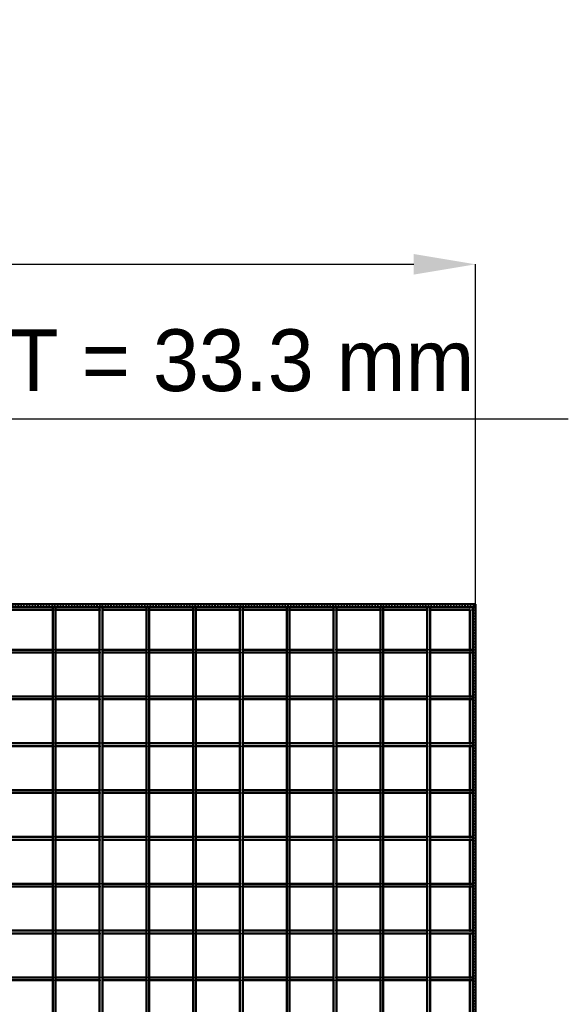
# Model space of a CAD drawing. Header units: millimetres. Extents: x -930 to 616, y -500 to 916.
# Tile 11 of 11: x 225 to 616, y 215 to 916. Entities that reach past the tile are written whole.
import ezdxf

# ---------------------------------------------------------------- set-up
doc = ezdxf.new("R2010")
doc.units = ezdxf.units.MM
doc.linetypes.add('Dashed', pattern=[2, 1, -1])
for name, color, linetype, lineweight in [('2d ConnectionPoints', 7, 'Continuous', 50), ('AM_0', 7, 'Continuous', 50), ('AM_5', 3, 'Continuous', 25), ('AM_9', 6, 'Dashed', 25)]:
    doc.layers.add(name, color=color, linetype=linetype, lineweight=lineweight)
doc.dimstyles.new('ISO-25', dxfattribs={"dimtxt": 2.5, "dimasz": 2.5, "dimexe": 1.25, "dimexo": 0.625, "dimtad": 1, "dimtxsty": 'Standard', "dimcen": 2.5, "dimadec": 0, "dimazin": 0, "dimtfac": 1, "dimtmove": 0, "dimatfit": 3, "dimfxl": 1, "dimarcsym": 0})

# ---------------------------------------------------------------- blocks, each defined once
blk = doc.blocks.new('1_LP230332P350110001100VERTICAL1_0_in_LPP23033211110010003500_4')
at = {"layer": 'AM_0'}
for p, q in [((548, 498), (548, -498)), ((548, 498), (550, 498)), ((550, 498), (550, -498)), ((546.05, 496.05), (546.05, 467.62)), ((546.05, 465.62), (546.05, 434.29)), ((546.05, 432.29), (546.05, 400.96)), ((546.05, 398.96), (546.05, 367.63)), ((546.05, 365.63), (546.05, 334.3)), ((546.05, 332.3), (546.05, 300.97)), ((546.05, 298.97), (546.05, 267.64)), ((546.05, 265.64), (546.05, 234.31)), ((546.05, 232.31), (546.05, 200.98))]:
    blk.add_line(p, q, dxfattribs=at)
at = {"layer": 'AM_9'}
for p, q in [((546.05, 498), (546.05, 496.05)), ((548.55, 498), (548.55, -498)), ((548.99, 498), (548.99, -498)), ((546.05, 467.62), (546.05, 465.62)), ((546.05, 434.29), (546.05, 432.29)), ((546.05, 400.96), (546.05, 398.96)), ((546.05, 367.63), (546.05, 365.63)), ((546.05, 334.3), (546.05, 332.3)), ((546.05, 300.97), (546.05, 298.97)), ((546.05, 267.64), (546.05, 265.64)), ((546.05, 234.31), (546.05, 232.31))]:
    blk.add_line(p, q, dxfattribs=at)
blk = doc.blocks.new('26_y0o378ufab1s3rrgnw9orla6f________0_in_LPP23033211110010003500_4')
at = {"layer": 'AM_0'}
for p, q in [((248.975, -498), (248.975, 498)), ((250.975, 498), (248.975, 498)), ((250.975, -498), (250.975, 498))]:
    blk.add_line(p, q, dxfattribs=at)
blk = doc.blocks.new('27_jghkv04rxzmjjoklwizpfxuqr________0_in_LPP23033211110010003500_4')
at = {"layer": 'AM_0'}
for p, q in [((282.305, -498), (282.305, 498)), ((284.305, 498), (282.305, 498)), ((284.305, -498), (284.305, 498))]:
    blk.add_line(p, q, dxfattribs=at)
blk = doc.blocks.new('28_j0iasctxbne42f7hqwylqgilf________0_in_LPP23033211110010003500_4')
at = {"layer": 'AM_0'}
for p, q in [((315.635, -498), (315.635, 498)), ((317.635, 498), (315.635, 498)), ((317.635, -498), (317.635, 498))]:
    blk.add_line(p, q, dxfattribs=at)
blk = doc.blocks.new('29_5bkk8huk6yylvao3385odl8cu________0_in_LPP23033211110010003500_4')
at = {"layer": 'AM_0'}
for p, q in [((348.965, -498), (348.965, 498)), ((350.965, 498), (348.965, 498)), ((350.965, -498), (350.965, 498))]:
    blk.add_line(p, q, dxfattribs=at)
blk = doc.blocks.new('30_ns3lyelwyuv1yg4oxtxit8u5i________0_in_LPP23033211110010003500_4')
at = {"layer": 'AM_0'}
for p, q in [((382.295, -498), (382.295, 498)), ((384.295, 498), (382.295, 498)), ((384.295, -498), (384.295, 498))]:
    blk.add_line(p, q, dxfattribs=at)
blk = doc.blocks.new('31_6kdckzms1p2gqaw821o6m3obm________0_in_LPP23033211110010003500_4')
at = {"layer": 'AM_0'}
for p, q in [((415.625, -498), (415.625, 498)), ((417.625, 498), (415.625, 498)), ((417.625, -498), (417.625, 498))]:
    blk.add_line(p, q, dxfattribs=at)
blk = doc.blocks.new('32_wzlyaiacece7f48en5cqc0twc________0_in_LPP23033211110010003500_4')
at = {"layer": 'AM_0'}
for p, q in [((448.955, -498), (448.955, 498)), ((450.955, 498), (448.955, 498)), ((450.955, -498), (450.955, 498))]:
    blk.add_line(p, q, dxfattribs=at)
blk = doc.blocks.new('33_irkn17x2cipla3u9uinciw0tk________0_in_LPP23033211110010003500_4')
at = {"layer": 'AM_0'}
for p, q in [((482.285, -498), (482.285, 498)), ((484.285, 498), (482.285, 498)), ((484.285, -498), (484.285, 498))]:
    blk.add_line(p, q, dxfattribs=at)
blk = doc.blocks.new('34_8272gbj2ph7fwmhgq8ropgcpn________0_in_LPP23033211110010003500_4')
at = {"layer": 'AM_0'}
for p, q in [((515.615, -498), (515.615, 498)), ((517.615, 498), (515.615, 498)), ((517.615, -498), (517.615, 498))]:
    blk.add_line(p, q, dxfattribs=at)
blk = doc.blocks.new('35_zrifjka552p04a4k06icrtecb________0_in_LPP23033211110010003500_4')
at = {"layer": 'AM_0'}
for p, q in [((-550, 500), (550, 500)), ((-550, 498), (550, 498)), ((550, 498), (550, 500)), ((217.645, 496.05), (248.975, 496.05)), ((250.975, 496.05), (282.305, 496.05)), ((284.305, 496.05), (315.635, 496.05)), ((317.635, 496.05), (348.965, 496.05)), ((350.965, 496.05), (382.295, 496.05)), ((384.295, 496.05), (415.625, 496.05)), ((417.625, 496.05), (448.955, 496.05)), ((450.955, 496.05), (482.285, 496.05)), ((484.285, 496.05), (515.615, 496.05)), ((517.615, 496.05), (546.05, 496.05))]:
    blk.add_line(p, q, dxfattribs=at)
at = {"layer": 'AM_9'}
for p, q in [((-550, 498.922), (550, 498.922)), ((-550, 498.4), (550, 498.4)), ((248.975, 496.05), (250.975, 496.05)), ((282.305, 496.05), (284.305, 496.05)), ((315.635, 496.05), (317.635, 496.05)), ((348.965, 496.05), (350.965, 496.05)), ((382.295, 496.05), (384.295, 496.05)), ((415.625, 496.05), (417.625, 496.05)), ((448.955, 496.05), (450.955, 496.05)), ((482.285, 496.05), (484.285, 496.05)), ((515.615, 496.05), (517.615, 496.05)), ((546.05, 496.05), (550, 496.05))]:
    blk.add_line(p, q, dxfattribs=at)
blk = doc.blocks.new('57_26ad0fw3meveo17p8nxwwd80b________0_in_LPP23033211110010003500_4')
at = {"layer": 'AM_0'}
for p, q in [((248.975, 234.31), (217.645, 234.31)), ((248.975, 232.31), (217.645, 232.31)), ((248.975, 234.31), (248.975, 232.31)), ((250.975, 232.31), (250.975, 234.31)), ((282.305, 234.31), (250.975, 234.31)), ((282.305, 232.31), (250.975, 232.31)), ((282.305, 234.31), (282.305, 232.31)), ((284.305, 232.31), (284.305, 234.31)), ((315.635, 234.31), (284.305, 234.31)), ((315.635, 232.31), (284.305, 232.31)), ((315.635, 234.31), (315.635, 232.31)), ((317.635, 232.31), (317.635, 234.31)), ((348.965, 234.31), (317.635, 234.31)), ((348.965, 232.31), (317.635, 232.31)), ((348.965, 234.31), (348.965, 232.31)), ((350.965, 232.31), (350.965, 234.31)), ((382.295, 234.31), (350.965, 234.31)), ((382.295, 232.31), (350.965, 232.31)), ((382.295, 234.31), (382.295, 232.31)), ((384.295, 232.31), (384.295, 234.31)), ((415.625, 234.31), (384.295, 234.31)), ((415.625, 232.31), (384.295, 232.31)), ((415.625, 234.31), (415.625, 232.31)), ((448.955, 234.31), (417.625, 234.31)), ((417.625, 232.31), (417.625, 234.31)), ((448.955, 232.31), (417.625, 232.31)), ((448.955, 234.31), (448.955, 232.31)), ((450.955, 232.31), (450.955, 234.31)), ((482.285, 234.31), (450.955, 234.31)), ((482.285, 232.31), (450.955, 232.31)), ((482.285, 234.31), (482.285, 232.31)), ((484.285, 232.31), (484.285, 234.31)), ((515.615, 234.31), (484.285, 234.31)), ((515.615, 232.31), (484.285, 232.31)), ((515.615, 234.31), (515.615, 232.31)), ((517.615, 232.31), (517.615, 234.31)), ((548, 234.31), (517.615, 234.31)), ((548, 232.31), (517.615, 232.31)), ((548, 234.31), (548, 232.31))]:
    blk.add_line(p, q, dxfattribs=at)
at = {"layer": 'AM_9'}
for p, q in [((250.975, 234.31), (248.975, 234.31)), ((248.975, 232.31), (250.975, 232.31)), ((284.305, 234.31), (282.305, 234.31)), ((282.305, 232.31), (284.305, 232.31)), ((317.635, 234.31), (315.635, 234.31)), ((315.635, 232.31), (317.635, 232.31)), ((350.965, 234.31), (348.965, 234.31)), ((348.965, 232.31), (350.965, 232.31)), ((384.295, 234.31), (382.295, 234.31)), ((382.295, 232.31), (384.295, 232.31)), ((417.625, 234.31), (415.625, 234.31)), ((415.625, 232.31), (417.625, 232.31)), ((450.955, 234.31), (448.955, 234.31)), ((448.955, 232.31), (450.955, 232.31)), ((484.285, 234.31), (482.285, 234.31)), ((482.285, 232.31), (484.285, 232.31)), ((517.615, 234.31), (515.615, 234.31)), ((515.615, 232.31), (517.615, 232.31))]:
    blk.add_line(p, q, dxfattribs=at)
blk = doc.blocks.new('58_w2j6ywmciffcwumh1od0f0izi________0_in_LPP23033211110010003500_4')
at = {"layer": 'AM_0'}
for p, q in [((248.975, 267.64), (217.645, 267.64)), ((248.975, 267.64), (248.975, 265.64)), ((250.975, 265.64), (250.975, 267.64)), ((282.305, 267.64), (250.975, 267.64)), ((282.305, 267.64), (282.305, 265.64)), ((284.305, 265.64), (284.305, 267.64)), ((315.635, 267.64), (284.305, 267.64)), ((315.635, 267.64), (315.635, 265.64)), ((317.635, 265.64), (317.635, 267.64)), ((348.965, 267.64), (317.635, 267.64)), ((348.965, 267.64), (348.965, 265.64)), ((350.965, 265.64), (350.965, 267.64)), ((382.295, 267.64), (350.965, 267.64)), ((382.295, 267.64), (382.295, 265.64)), ((384.295, 265.64), (384.295, 267.64)), ((415.625, 267.64), (384.295, 267.64)), ((415.625, 267.64), (415.625, 265.64)), ((448.955, 267.64), (417.625, 267.64)), ((417.625, 265.64), (417.625, 267.64)), ((448.955, 267.64), (448.955, 265.64)), ((450.955, 265.64), (450.955, 267.64)), ((482.285, 267.64), (450.955, 267.64)), ((482.285, 267.64), (482.285, 265.64)), ((484.285, 265.64), (484.285, 267.64)), ((515.615, 267.64), (484.285, 267.64)), ((515.615, 267.64), (515.615, 265.64)), ((517.615, 265.64), (517.615, 267.64)), ((548, 267.64), (517.615, 267.64)), ((548, 267.64), (548, 265.64)), ((248.975, 265.64), (217.645, 265.64)), ((282.305, 265.64), (250.975, 265.64)), ((315.635, 265.64), (284.305, 265.64)), ((348.965, 265.64), (317.635, 265.64)), ((382.295, 265.64), (350.965, 265.64)), ((415.625, 265.64), (384.295, 265.64)), ((448.955, 265.64), (417.625, 265.64)), ((482.285, 265.64), (450.955, 265.64)), ((515.615, 265.64), (484.285, 265.64)), ((548, 265.64), (517.615, 265.64))]:
    blk.add_line(p, q, dxfattribs=at)
at = {"layer": 'AM_9'}
for p, q in [((250.975, 267.64), (248.975, 267.64)), ((284.305, 267.64), (282.305, 267.64)), ((317.635, 267.64), (315.635, 267.64)), ((350.965, 267.64), (348.965, 267.64)), ((384.295, 267.64), (382.295, 267.64)), ((417.625, 267.64), (415.625, 267.64)), ((450.955, 267.64), (448.955, 267.64)), ((484.285, 267.64), (482.285, 267.64)), ((517.615, 267.64), (515.615, 267.64)), ((248.975, 265.64), (250.975, 265.64)), ((282.305, 265.64), (284.305, 265.64)), ((315.635, 265.64), (317.635, 265.64)), ((348.965, 265.64), (350.965, 265.64)), ((382.295, 265.64), (384.295, 265.64)), ((415.625, 265.64), (417.625, 265.64)), ((448.955, 265.64), (450.955, 265.64)), ((482.285, 265.64), (484.285, 265.64)), ((515.615, 265.64), (517.615, 265.64))]:
    blk.add_line(p, q, dxfattribs=at)
blk = doc.blocks.new('59_s8k0muk8ycswedklx8i0olbvk________0_in_LPP23033211110010003500_4')
at = {"layer": 'AM_0'}
for p, q in [((248.975, 300.97), (217.645, 300.97)), ((248.975, 298.97), (217.645, 298.97)), ((248.975, 300.97), (248.975, 298.97)), ((250.975, 298.97), (250.975, 300.97)), ((282.305, 300.97), (250.975, 300.97)), ((282.305, 298.97), (250.975, 298.97)), ((282.305, 300.97), (282.305, 298.97)), ((284.305, 298.97), (284.305, 300.97)), ((315.635, 300.97), (284.305, 300.97)), ((315.635, 298.97), (284.305, 298.97)), ((315.635, 300.97), (315.635, 298.97)), ((317.635, 298.97), (317.635, 300.97)), ((348.965, 300.97), (317.635, 300.97)), ((348.965, 298.97), (317.635, 298.97)), ((348.965, 300.97), (348.965, 298.97)), ((350.965, 298.97), (350.965, 300.97)), ((382.295, 300.97), (350.965, 300.97)), ((382.295, 298.97), (350.965, 298.97)), ((382.295, 300.97), (382.295, 298.97)), ((384.295, 298.97), (384.295, 300.97)), ((415.625, 300.97), (384.295, 300.97)), ((415.625, 298.97), (384.295, 298.97)), ((415.625, 300.97), (415.625, 298.97)), ((448.955, 300.97), (417.625, 300.97)), ((417.625, 298.97), (417.625, 300.97)), ((448.955, 298.97), (417.625, 298.97)), ((448.955, 300.97), (448.955, 298.97)), ((450.955, 298.97), (450.955, 300.97)), ((482.285, 300.97), (450.955, 300.97)), ((482.285, 298.97), (450.955, 298.97)), ((482.285, 300.97), (482.285, 298.97)), ((484.285, 298.97), (484.285, 300.97)), ((515.615, 300.97), (484.285, 300.97)), ((515.615, 298.97), (484.285, 298.97)), ((515.615, 300.97), (515.615, 298.97)), ((517.615, 298.97), (517.615, 300.97)), ((548, 300.97), (517.615, 300.97)), ((548, 298.97), (517.615, 298.97)), ((548, 300.97), (548, 298.97))]:
    blk.add_line(p, q, dxfattribs=at)
at = {"layer": 'AM_9'}
for p, q in [((250.975, 300.97), (248.975, 300.97)), ((248.975, 298.97), (250.975, 298.97)), ((284.305, 300.97), (282.305, 300.97)), ((282.305, 298.97), (284.305, 298.97)), ((317.635, 300.97), (315.635, 300.97)), ((315.635, 298.97), (317.635, 298.97)), ((350.965, 300.97), (348.965, 300.97)), ((348.965, 298.97), (350.965, 298.97)), ((384.295, 300.97), (382.295, 300.97)), ((382.295, 298.97), (384.295, 298.97)), ((417.625, 300.97), (415.625, 300.97)), ((415.625, 298.97), (417.625, 298.97)), ((450.955, 300.97), (448.955, 300.97)), ((448.955, 298.97), (450.955, 298.97)), ((484.285, 300.97), (482.285, 300.97)), ((482.285, 298.97), (484.285, 298.97)), ((517.615, 300.97), (515.615, 300.97)), ((515.615, 298.97), (517.615, 298.97))]:
    blk.add_line(p, q, dxfattribs=at)
blk = doc.blocks.new('60_sygkvg1wx21s6ose3losczmyd________0_in_LPP23033211110010003500_4')
at = {"layer": 'AM_0'}
for p, q in [((248.975, 334.3), (217.645, 334.3)), ((248.975, 332.3), (217.645, 332.3)), ((248.975, 334.3), (248.975, 332.3)), ((250.975, 332.3), (250.975, 334.3)), ((282.305, 334.3), (250.975, 334.3)), ((282.305, 332.3), (250.975, 332.3)), ((282.305, 334.3), (282.305, 332.3)), ((284.305, 332.3), (284.305, 334.3)), ((315.635, 334.3), (284.305, 334.3)), ((315.635, 332.3), (284.305, 332.3)), ((315.635, 334.3), (315.635, 332.3)), ((317.635, 332.3), (317.635, 334.3)), ((348.965, 334.3), (317.635, 334.3)), ((348.965, 332.3), (317.635, 332.3)), ((348.965, 334.3), (348.965, 332.3)), ((350.965, 332.3), (350.965, 334.3)), ((382.295, 334.3), (350.965, 334.3)), ((382.295, 332.3), (350.965, 332.3)), ((382.295, 334.3), (382.295, 332.3)), ((384.295, 332.3), (384.295, 334.3)), ((415.625, 334.3), (384.295, 334.3)), ((415.625, 332.3), (384.295, 332.3)), ((415.625, 334.3), (415.625, 332.3)), ((448.955, 334.3), (417.625, 334.3)), ((417.625, 332.3), (417.625, 334.3)), ((448.955, 332.3), (417.625, 332.3)), ((448.955, 334.3), (448.955, 332.3)), ((450.955, 332.3), (450.955, 334.3)), ((482.285, 334.3), (450.955, 334.3)), ((482.285, 332.3), (450.955, 332.3)), ((482.285, 334.3), (482.285, 332.3)), ((484.285, 332.3), (484.285, 334.3)), ((515.615, 334.3), (484.285, 334.3)), ((515.615, 332.3), (484.285, 332.3)), ((515.615, 334.3), (515.615, 332.3)), ((517.615, 332.3), (517.615, 334.3)), ((548, 334.3), (517.615, 334.3)), ((548, 332.3), (517.615, 332.3)), ((548, 334.3), (548, 332.3))]:
    blk.add_line(p, q, dxfattribs=at)
at = {"layer": 'AM_9'}
for p, q in [((250.975, 334.3), (248.975, 334.3)), ((248.975, 332.3), (250.975, 332.3)), ((284.305, 334.3), (282.305, 334.3)), ((282.305, 332.3), (284.305, 332.3)), ((317.635, 334.3), (315.635, 334.3)), ((315.635, 332.3), (317.635, 332.3)), ((350.965, 334.3), (348.965, 334.3)), ((348.965, 332.3), (350.965, 332.3)), ((384.295, 334.3), (382.295, 334.3)), ((382.295, 332.3), (384.295, 332.3)), ((417.625, 334.3), (415.625, 334.3)), ((415.625, 332.3), (417.625, 332.3)), ((450.955, 334.3), (448.955, 334.3)), ((448.955, 332.3), (450.955, 332.3)), ((484.285, 334.3), (482.285, 334.3)), ((482.285, 332.3), (484.285, 332.3)), ((517.615, 334.3), (515.615, 334.3)), ((515.615, 332.3), (517.615, 332.3))]:
    blk.add_line(p, q, dxfattribs=at)
blk = doc.blocks.new('61_x6lyjzciljkl2grbycz5h37bs________0_in_LPP23033211110010003500_4')
at = {"layer": 'AM_0'}
for p, q in [((248.975, 367.63), (217.645, 367.63)), ((248.975, 365.63), (217.645, 365.63)), ((248.975, 367.63), (248.975, 365.63)), ((250.975, 365.63), (250.975, 367.63)), ((282.305, 367.63), (250.975, 367.63)), ((282.305, 365.63), (250.975, 365.63)), ((282.305, 367.63), (282.305, 365.63)), ((284.305, 365.63), (284.305, 367.63)), ((315.635, 367.63), (284.305, 367.63)), ((315.635, 365.63), (284.305, 365.63)), ((315.635, 367.63), (315.635, 365.63)), ((317.635, 365.63), (317.635, 367.63)), ((348.965, 367.63), (317.635, 367.63)), ((348.965, 365.63), (317.635, 365.63)), ((348.965, 367.63), (348.965, 365.63)), ((350.965, 365.63), (350.965, 367.63)), ((382.295, 367.63), (350.965, 367.63)), ((382.295, 365.63), (350.965, 365.63)), ((382.295, 367.63), (382.295, 365.63)), ((384.295, 365.63), (384.295, 367.63)), ((415.625, 367.63), (384.295, 367.63)), ((415.625, 365.63), (384.295, 365.63)), ((415.625, 367.63), (415.625, 365.63)), ((448.955, 367.63), (417.625, 367.63)), ((417.625, 365.63), (417.625, 367.63)), ((448.955, 365.63), (417.625, 365.63)), ((448.955, 367.63), (448.955, 365.63)), ((450.955, 365.63), (450.955, 367.63)), ((482.285, 367.63), (450.955, 367.63)), ((482.285, 365.63), (450.955, 365.63)), ((482.285, 367.63), (482.285, 365.63)), ((484.285, 365.63), (484.285, 367.63)), ((515.615, 367.63), (484.285, 367.63)), ((515.615, 365.63), (484.285, 365.63)), ((515.615, 367.63), (515.615, 365.63)), ((517.615, 365.63), (517.615, 367.63)), ((548, 367.63), (517.615, 367.63)), ((548, 365.63), (517.615, 365.63)), ((548, 367.63), (548, 365.63))]:
    blk.add_line(p, q, dxfattribs=at)
at = {"layer": 'AM_9'}
for p, q in [((250.975, 367.63), (248.975, 367.63)), ((248.975, 365.63), (250.975, 365.63)), ((284.305, 367.63), (282.305, 367.63)), ((282.305, 365.63), (284.305, 365.63)), ((317.635, 367.63), (315.635, 367.63)), ((315.635, 365.63), (317.635, 365.63)), ((350.965, 367.63), (348.965, 367.63)), ((348.965, 365.63), (350.965, 365.63)), ((384.295, 367.63), (382.295, 367.63)), ((382.295, 365.63), (384.295, 365.63)), ((417.625, 367.63), (415.625, 367.63)), ((415.625, 365.63), (417.625, 365.63)), ((450.955, 367.63), (448.955, 367.63)), ((448.955, 365.63), (450.955, 365.63)), ((484.285, 367.63), (482.285, 367.63)), ((482.285, 365.63), (484.285, 365.63)), ((517.615, 367.63), (515.615, 367.63)), ((515.615, 365.63), (517.615, 365.63))]:
    blk.add_line(p, q, dxfattribs=at)
blk = doc.blocks.new('62_j02ziddk3dpzvvw9r6sfqh90e________0_in_LPP23033211110010003500_4')
at = {"layer": 'AM_0'}
for p, q in [((248.975, 400.96), (217.645, 400.96)), ((248.975, 400.96), (248.975, 398.96)), ((250.975, 398.96), (250.975, 400.96)), ((282.305, 400.96), (250.975, 400.96)), ((282.305, 400.96), (282.305, 398.96)), ((284.305, 398.96), (284.305, 400.96)), ((315.635, 400.96), (284.305, 400.96)), ((315.635, 400.96), (315.635, 398.96)), ((317.635, 398.96), (317.635, 400.96)), ((348.965, 400.96), (317.635, 400.96)), ((348.965, 400.96), (348.965, 398.96)), ((350.965, 398.96), (350.965, 400.96)), ((382.295, 400.96), (350.965, 400.96)), ((382.295, 400.96), (382.295, 398.96)), ((384.295, 398.96), (384.295, 400.96)), ((415.625, 400.96), (384.295, 400.96)), ((415.625, 400.96), (415.625, 398.96)), ((448.955, 400.96), (417.625, 400.96)), ((417.625, 398.96), (417.625, 400.96)), ((448.955, 400.96), (448.955, 398.96)), ((450.955, 398.96), (450.955, 400.96)), ((482.285, 400.96), (450.955, 400.96)), ((482.285, 400.96), (482.285, 398.96)), ((484.285, 398.96), (484.285, 400.96)), ((515.615, 400.96), (484.285, 400.96)), ((515.615, 400.96), (515.615, 398.96)), ((517.615, 398.96), (517.615, 400.96)), ((548, 400.96), (517.615, 400.96)), ((548, 400.96), (548, 398.96)), ((248.975, 398.96), (217.645, 398.96)), ((282.305, 398.96), (250.975, 398.96)), ((315.635, 398.96), (284.305, 398.96)), ((348.965, 398.96), (317.635, 398.96)), ((382.295, 398.96), (350.965, 398.96)), ((415.625, 398.96), (384.295, 398.96)), ((448.955, 398.96), (417.625, 398.96)), ((482.285, 398.96), (450.955, 398.96)), ((515.615, 398.96), (484.285, 398.96)), ((548, 398.96), (517.615, 398.96))]:
    blk.add_line(p, q, dxfattribs=at)
at = {"layer": 'AM_9'}
for p, q in [((250.975, 400.96), (248.975, 400.96)), ((284.305, 400.96), (282.305, 400.96)), ((317.635, 400.96), (315.635, 400.96)), ((350.965, 400.96), (348.965, 400.96)), ((384.295, 400.96), (382.295, 400.96)), ((417.625, 400.96), (415.625, 400.96)), ((450.955, 400.96), (448.955, 400.96)), ((484.285, 400.96), (482.285, 400.96)), ((517.615, 400.96), (515.615, 400.96)), ((248.975, 398.96), (250.975, 398.96)), ((282.305, 398.96), (284.305, 398.96)), ((315.635, 398.96), (317.635, 398.96)), ((348.965, 398.96), (350.965, 398.96)), ((382.295, 398.96), (384.295, 398.96)), ((415.625, 398.96), (417.625, 398.96)), ((448.955, 398.96), (450.955, 398.96)), ((482.285, 398.96), (484.285, 398.96)), ((515.615, 398.96), (517.615, 398.96))]:
    blk.add_line(p, q, dxfattribs=at)
blk = doc.blocks.new('63_azuem5uzuq2nqcm3s085s9n7o________0_in_LPP23033211110010003500_4')
at = {"layer": 'AM_0'}
for p, q in [((248.975, 434.29), (217.645, 434.29)), ((248.975, 432.29), (217.645, 432.29)), ((248.975, 434.29), (248.975, 432.29)), ((250.975, 432.29), (250.975, 434.29)), ((282.305, 434.29), (250.975, 434.29)), ((282.305, 432.29), (250.975, 432.29)), ((282.305, 434.29), (282.305, 432.29)), ((284.305, 432.29), (284.305, 434.29)), ((315.635, 434.29), (284.305, 434.29)), ((315.635, 432.29), (284.305, 432.29)), ((315.635, 434.29), (315.635, 432.29)), ((317.635, 432.29), (317.635, 434.29)), ((348.965, 434.29), (317.635, 434.29)), ((348.965, 432.29), (317.635, 432.29)), ((348.965, 434.29), (348.965, 432.29)), ((350.965, 432.29), (350.965, 434.29)), ((382.295, 434.29), (350.965, 434.29)), ((382.295, 432.29), (350.965, 432.29)), ((382.295, 434.29), (382.295, 432.29)), ((384.295, 432.29), (384.295, 434.29)), ((415.625, 434.29), (384.295, 434.29)), ((415.625, 432.29), (384.295, 432.29)), ((415.625, 434.29), (415.625, 432.29)), ((448.955, 434.29), (417.625, 434.29)), ((417.625, 432.29), (417.625, 434.29)), ((448.955, 432.29), (417.625, 432.29)), ((448.955, 434.29), (448.955, 432.29)), ((450.955, 432.29), (450.955, 434.29)), ((482.285, 434.29), (450.955, 434.29)), ((482.285, 432.29), (450.955, 432.29)), ((482.285, 434.29), (482.285, 432.29)), ((484.285, 432.29), (484.285, 434.29)), ((515.615, 434.29), (484.285, 434.29)), ((515.615, 432.29), (484.285, 432.29)), ((515.615, 434.29), (515.615, 432.29)), ((517.615, 432.29), (517.615, 434.29)), ((548, 434.29), (517.615, 434.29)), ((548, 432.29), (517.615, 432.29)), ((548, 434.29), (548, 432.29))]:
    blk.add_line(p, q, dxfattribs=at)
at = {"layer": 'AM_9'}
for p, q in [((250.975, 434.29), (248.975, 434.29)), ((248.975, 432.29), (250.975, 432.29)), ((284.305, 434.29), (282.305, 434.29)), ((282.305, 432.29), (284.305, 432.29)), ((317.635, 434.29), (315.635, 434.29)), ((315.635, 432.29), (317.635, 432.29)), ((350.965, 434.29), (348.965, 434.29)), ((348.965, 432.29), (350.965, 432.29)), ((384.295, 434.29), (382.295, 434.29)), ((382.295, 432.29), (384.295, 432.29)), ((417.625, 434.29), (415.625, 434.29)), ((415.625, 432.29), (417.625, 432.29)), ((450.955, 434.29), (448.955, 434.29)), ((448.955, 432.29), (450.955, 432.29)), ((484.285, 434.29), (482.285, 434.29)), ((482.285, 432.29), (484.285, 432.29)), ((517.615, 434.29), (515.615, 434.29)), ((515.615, 432.29), (517.615, 432.29))]:
    blk.add_line(p, q, dxfattribs=at)
blk = doc.blocks.new('64_3pkdzw13im68au4k2z5od54pa________0_in_LPP23033211110010003500_4')
at = {"layer": 'AM_0'}
for p, q in [((248.975, 467.62), (217.645, 467.62)), ((248.975, 465.62), (217.645, 465.62)), ((248.975, 467.62), (248.975, 465.62)), ((250.975, 465.62), (250.975, 467.62)), ((282.305, 467.62), (250.975, 467.62)), ((282.305, 465.62), (250.975, 465.62)), ((282.305, 467.62), (282.305, 465.62)), ((284.305, 465.62), (284.305, 467.62)), ((315.635, 467.62), (284.305, 467.62)), ((315.635, 465.62), (284.305, 465.62)), ((315.635, 467.62), (315.635, 465.62)), ((317.635, 465.62), (317.635, 467.62)), ((348.965, 467.62), (317.635, 467.62)), ((348.965, 465.62), (317.635, 465.62)), ((348.965, 467.62), (348.965, 465.62)), ((350.965, 465.62), (350.965, 467.62)), ((382.295, 467.62), (350.965, 467.62)), ((382.295, 465.62), (350.965, 465.62)), ((382.295, 467.62), (382.295, 465.62)), ((384.295, 465.62), (384.295, 467.62)), ((415.625, 467.62), (384.295, 467.62)), ((415.625, 465.62), (384.295, 465.62)), ((415.625, 467.62), (415.625, 465.62)), ((448.955, 467.62), (417.625, 467.62)), ((417.625, 465.62), (417.625, 467.62)), ((448.955, 465.62), (417.625, 465.62)), ((448.955, 467.62), (448.955, 465.62)), ((450.955, 465.62), (450.955, 467.62)), ((482.285, 467.62), (450.955, 467.62)), ((482.285, 465.62), (450.955, 465.62)), ((482.285, 467.62), (482.285, 465.62)), ((484.285, 465.62), (484.285, 467.62)), ((515.615, 467.62), (484.285, 467.62)), ((515.615, 465.62), (484.285, 465.62)), ((515.615, 467.62), (515.615, 465.62)), ((517.615, 465.62), (517.615, 467.62)), ((548, 467.62), (517.615, 467.62)), ((548, 465.62), (517.615, 465.62)), ((548, 467.62), (548, 465.62))]:
    blk.add_line(p, q, dxfattribs=at)
at = {"layer": 'AM_9'}
for p, q in [((250.975, 467.62), (248.975, 467.62)), ((248.975, 465.62), (250.975, 465.62)), ((284.305, 467.62), (282.305, 467.62)), ((282.305, 465.62), (284.305, 465.62)), ((317.635, 467.62), (315.635, 467.62)), ((315.635, 465.62), (317.635, 465.62)), ((350.965, 467.62), (348.965, 467.62)), ((348.965, 465.62), (350.965, 465.62)), ((384.295, 467.62), (382.295, 467.62)), ((382.295, 465.62), (384.295, 465.62)), ((417.625, 467.62), (415.625, 467.62)), ((415.625, 465.62), (417.625, 465.62)), ((450.955, 467.62), (448.955, 467.62)), ((448.955, 465.62), (450.955, 465.62)), ((484.285, 467.62), (482.285, 467.62)), ((482.285, 465.62), (484.285, 465.62)), ((517.615, 467.62), (515.615, 467.62)), ((515.615, 465.62), (517.615, 465.62))]:
    blk.add_line(p, q, dxfattribs=at)
blk = doc.blocks.new('*D66')
at = {"layer": 'AM_5', "color": 0, "lineweight": -2}
for p, q in [((-550, 500), (-550, 742)), ((-506, 742), (506, 742)), ((550, 500), (550, 742))]:
    blk.add_line(p, q, dxfattribs=at)
at = {"layer": 'AM_5', "color": 0}
for points in [[(-506, 749.33), (-506, 734.67), (-550, 742)], [(506, 734.67), (506, 749.33), (550, 742)]]:
    blk.add_solid(points, dxfattribs=at)
at = {"layer": 'Defpoints', "color": 0}
for p in [(550, 742), (-550, 500), (550, 500)]:
    blk.add_point(p, dxfattribs=at)
at = {"layer": 'AM_5', "color": 0, "insert": (0, 777.66), "char_height": 44, "attachment_point": 5}
blk.add_mtext('L = 1100 mm', dxfattribs=at)
blk = doc.blocks.new('*D67')
at = {"layer": 'AM_5', "color": 0, "lineweight": -2}
for p, q in [((-60.67, 632), (-104.67, 632)), ((-16.67, 500), (-16.67, 632)), ((-16.67, 632), (16.66, 632)), ((16.66, 500), (16.66, 632)), ((16.66, 632), (616.05, 632)), ((60.66, 632), (104.67, 632))]:
    blk.add_line(p, q, dxfattribs=at)
at = {"layer": 'AM_5', "color": 0}
for points in [[(-60.67, 624.67), (-60.67, 639.33), (-16.67, 632)], [(60.66, 639.33), (60.66, 624.67), (16.66, 632)]]:
    blk.add_solid(points, dxfattribs=at)
at = {"layer": 'Defpoints', "color": 0}
for p in [(16.66, 632), (-16.67, 500), (16.66, 500)]:
    blk.add_point(p, dxfattribs=at)
at = {"layer": 'AM_5', "color": 0, "insert": (360.36, 667.66), "char_height": 44, "attachment_point": 5}
blk.add_mtext('QT = 33.3 mm', dxfattribs=at)

msp = doc.modelspace()

# ---------------------------------------------------------------- linework, layer by layer
at = {"layer": '2d ConnectionPoints'}
for p in [(249.975, 498), (249.975, 498), (283.305, 498), (283.305, 498), (316.635, 498), (316.635, 498), (349.965, 498), (349.965, 498), (383.295, 498), (383.295, 498), (416.625, 498), (416.625, 498), (449.955, 498), (449.955, 498), (483.285, 498), (483.285, 498), (516.615, 498), (516.615, 498)]:
    msp.add_point(p, dxfattribs=at)

# ---------------------------------------------------------------- block references
for name in ['35_zrifjka552p04a4k06icrtecb________0_in_LPP23033211110010003500_4', '26_y0o378ufab1s3rrgnw9orla6f________0_in_LPP23033211110010003500_4', '27_jghkv04rxzmjjoklwizpfxuqr________0_in_LPP23033211110010003500_4', '28_j0iasctxbne42f7hqwylqgilf________0_in_LPP23033211110010003500_4', '29_5bkk8huk6yylvao3385odl8cu________0_in_LPP23033211110010003500_4', '30_ns3lyelwyuv1yg4oxtxit8u5i________0_in_LPP23033211110010003500_4', '31_6kdckzms1p2gqaw821o6m3obm________0_in_LPP23033211110010003500_4', '32_wzlyaiacece7f48en5cqc0twc________0_in_LPP23033211110010003500_4', '33_irkn17x2cipla3u9uinciw0tk________0_in_LPP23033211110010003500_4', '34_8272gbj2ph7fwmhgq8ropgcpn________0_in_LPP23033211110010003500_4', '1_LP230332P350110001100VERTICAL1_0_in_LPP23033211110010003500_4', '64_3pkdzw13im68au4k2z5od54pa________0_in_LPP23033211110010003500_4', '63_azuem5uzuq2nqcm3s085s9n7o________0_in_LPP23033211110010003500_4', '62_j02ziddk3dpzvvw9r6sfqh90e________0_in_LPP23033211110010003500_4', '61_x6lyjzciljkl2grbycz5h37bs________0_in_LPP23033211110010003500_4', '60_sygkvg1wx21s6ose3losczmyd________0_in_LPP23033211110010003500_4', '59_s8k0muk8ycswedklx8i0olbvk________0_in_LPP23033211110010003500_4', '58_w2j6ywmciffcwumh1od0f0izi________0_in_LPP23033211110010003500_4', '57_26ad0fw3meveo17p8nxwwd80b________0_in_LPP23033211110010003500_4']:
    msp.add_blockref(name, (0, 0))

# ---------------------------------------------------------------- dimensions: what is measured, and where the dimension line sits
at = {"layer": 'AM_5'}
for base, p1, p2, text, picture, middle in [((550, 742), (-550, 500), (550, 500), 'L = 1100 mm', '*D66', (0, 742)), ((16.665, 632), (-16.665, 500), (16.665, 500), 'QT = 33.3 mm', '*D67', (360.357, 632))]:
    dim = msp.add_linear_dim(base=base, p1=p1, p2=p2, text=text, dimstyle='ISO-25', override={"dimtxt": 44, "dimasz": 44, "dimexe": 0, "dimexo": 0, "dimgap": 13.2}, dxfattribs=at)
    dim.commit()
    dim.dimension.update_dxf_attribs({"geometry": picture, "text_midpoint": middle, "dimtype": 160})

doc.saveas('drawing.dxf')
